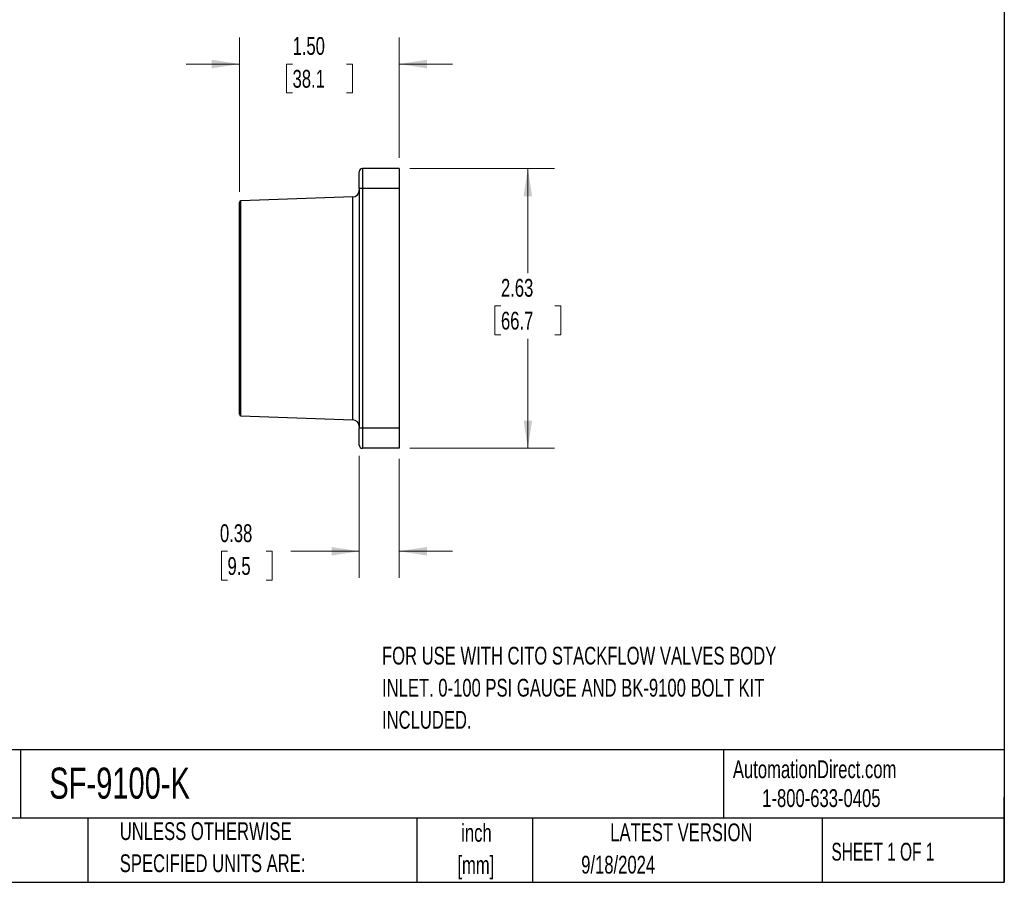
# Model space of a CAD drawing. Header units: inches. Extents: x 0.5 to 21.5, y 0.5 to 16.5.
# Tile 2 of 6: x 12.3 to 21.5, y 0.5 to 8.6. Entities that reach past the tile are written whole.
import ezdxf

# ---------------------------------------------------------------- set-up
doc = ezdxf.new("R2010")
doc.units = ezdxf.units.IN
doc.header["$LTSCALE"] = 2
doc.header["$MEASUREMENT"] = 0
doc.layers.add('TEXT', color=140, linetype='Continuous', lineweight=25)
doc.styles.add('SLDTEXTSTYLE0', font='TXT', dxfattribs={"width": 0.7})
doc.styles.add('SLDTEXTSTYLE1', font='TXT', dxfattribs={"width": 0.65})
doc.dimstyles.new('SLDDIMSTYLE0', dxfattribs={"dimtxt": 0.169922, "dimasz": 0.26, "dimexe": 0, "dimexo": 0.0625, "dimgap": 0.04248, "dimtad": 0, "dimtih": 1, "dimtoh": 1, "dimrnd": 1e-09, "dimzin": 12, "dimdsep": 46, "dimtxsty": 'SLDTEXTSTYLE0', "dimsah": 1, "dimcen": 0.09, "dimadec": 0, "dimazin": 3, "dimtfac": 1, "dimtofl": 0, "dimtmove": 0, "dimatfit": 3, "dimfxl": 0, "dimfrac": 2, "dimtolj": 1, "dimtzin": 12, "dimarcsym": 0})
doc.dimstyles.new('SLDDIMSTYLE2', dxfattribs={"dimtxt": 0.169922, "dimasz": 0.26, "dimexe": 0, "dimexo": 0.0625, "dimgap": 0.04248, "dimtad": 0, "dimtih": 1, "dimtoh": 1, "dimrnd": 1e-09, "dimzin": 4, "dimdsep": 46, "dimtxsty": 'SLDTEXTSTYLE0', "dimsah": 1, "dimcen": 0.09, "dimadec": 0, "dimazin": 1, "dimtfac": 1, "dimtmove": 0, "dimatfit": 0, "dimfxl": 0, "dimfrac": 2, "dimtolj": 1, "dimtzin": 12, "dimarcsym": 0})
doc.dimstyles.new('SLDDIMSTYLE3', dxfattribs={"dimtxt": 0.169922, "dimasz": 0.26, "dimexe": 0, "dimexo": 0.0625, "dimgap": 0.04248, "dimtad": 0, "dimtih": 1, "dimtoh": 1, "dimrnd": 1e-09, "dimdsep": 46, "dimtxsty": 'SLDTEXTSTYLE0', "dimsah": 1, "dimcen": 0.09, "dimadec": 0, "dimazin": 2, "dimtfac": 1, "dimtmove": 0, "dimatfit": 0, "dimfxl": 0, "dimfrac": 2, "dimtolj": 1, "dimtzin": 12, "dimarcsym": 0})

# ---------------------------------------------------------------- blocks, each defined once
blk = doc.blocks.new('_D_3')
at = {"color": 7, "linetype": 'Continuous', "lineweight": 0}
for p, q in [((15.9199, 7.1957), (17.2779, 7.1957)), ((17.0279, 7.1957), (17.0279, 6.2147)), ((16.7754, 5.9066), (16.7184, 5.9066)), ((16.7184, 5.9066), (16.7184, 5.6365)), ((17.2804, 5.9066), (17.3374, 5.9066)), ((17.3374, 5.9066), (17.3374, 5.6365)), ((16.7184, 5.6365), (16.7754, 5.6365)), ((17.0279, 4.5707), (17.0279, 5.5985)), ((17.3374, 5.6365), (17.2804, 5.6365)), ((15.9199, 4.5707), (17.2779, 4.5707))]:
    blk.add_line(p, q, dxfattribs=at)
at = {"color": 7, "linetype": 'Continuous', "lineweight": 18}
for points in [[(17.0279, 7.1957), (16.9879, 6.9357), (17.0679, 6.9357)], [(17.0279, 4.5707), (17.0679, 4.8307), (16.9879, 4.8307)]]:
    blk.add_solid(points, dxfattribs=at)
at = {"color": 7, "linetype": 'Continuous', "lineweight": 18, "char_height": 0.16667, "attachment_point": 1, "style": 'SLDTEXTSTYLE0'}
for s, insert in [('2.63', (16.7754, 6.1595)), ('66.7', (16.7754, 5.8513))]:
    blk.add_mtext(s, dxfattribs=dict(at, insert=insert))
blk = doc.blocks.new('_D_4')
at = {"color": 7, "linetype": 'Continuous', "lineweight": 0}
for p, q in [((14.3199, 6.9764), (14.3199, 8.4252)), ((15.8199, 7.2957), (15.8199, 8.4252)), ((14.3199, 8.1752), (13.8199, 8.1752)), ((14.8194, 8.1752), (14.7623, 8.1752)), ((14.7623, 8.1752), (14.7623, 7.9052)), ((15.3243, 8.1752), (15.3814, 8.1752)), ((15.3814, 8.1752), (15.3814, 7.9052)), ((15.8199, 8.1752), (16.3199, 8.1752)), ((14.7623, 7.9052), (14.8194, 7.9052)), ((15.3814, 7.9052), (15.3243, 7.9052))]:
    blk.add_line(p, q, dxfattribs=at)
at = {"color": 7, "linetype": 'Continuous', "lineweight": 18}
for points in [[(14.3199, 8.1752), (14.0599, 8.2152), (14.0599, 8.1352)], [(15.8199, 8.1752), (16.0799, 8.1352), (16.0799, 8.2152)]]:
    blk.add_solid(points, dxfattribs=at)
at = {"color": 7, "linetype": 'Continuous', "lineweight": 18, "char_height": 0.16667, "attachment_point": 1, "style": 'SLDTEXTSTYLE0'}
for s, insert in [('1.50', (14.8194, 8.4281)), ('38.1', (14.8194, 8.12))]:
    blk.add_mtext(s, dxfattribs=dict(at, insert=insert))
blk = doc.blocks.new('_D_5')
at = {"color": 7, "linetype": 'Continuous', "lineweight": 0}
for p, q in [((15.4449, 4.5017), (15.4449, 3.3551)), ((15.8199, 4.4707), (15.8199, 3.3551)), ((14.2085, 3.6051), (14.1515, 3.6051)), ((14.1515, 3.6051), (14.1515, 3.3351)), ((14.5721, 3.6051), (14.6292, 3.6051)), ((14.6292, 3.6051), (14.6292, 3.3351)), ((15.4449, 3.6051), (14.8024, 3.6051)), ((15.8199, 3.6051), (16.3199, 3.6051)), ((14.1515, 3.3351), (14.2085, 3.3351)), ((14.6292, 3.3351), (14.5721, 3.3351))]:
    blk.add_line(p, q, dxfattribs=at)
at = {"color": 7, "linetype": 'Continuous', "lineweight": 18}
for points in [[(15.4449, 3.6051), (15.1849, 3.6451), (15.1849, 3.5651)], [(15.8199, 3.6051), (16.0799, 3.5651), (16.0799, 3.6451)]]:
    blk.add_solid(points, dxfattribs=at)
at = {"color": 7, "linetype": 'Continuous', "lineweight": 18, "char_height": 0.16667, "attachment_point": 1, "style": 'SLDTEXTSTYLE0'}
for s, insert in [('0.38', (14.1379, 3.858)), ('9.5', (14.2085, 3.5499))]:
    blk.add_mtext(s, dxfattribs=dict(at, insert=insert))

msp = doc.modelspace()

# ---------------------------------------------------------------- linework, layer by layer
for p, q in [((15.4759, 7.1957), (15.4759, 7.0082)), ((15.8199, 7.1957), (15.4759, 7.1957)), ((15.8199, 7.1957), (15.8199, 7.0082)), ((15.4759, 7.0082), (15.4449, 7.0082)), ((15.4449, 7.0082), (15.4449, 4.7582)), ((15.4759, 7.0082), (15.4759, 4.7582)), ((15.8199, 7.0082), (15.4759, 7.0082)), ((15.8199, 7.0082), (15.8199, 4.7582)), ((15.3845, 6.9281), (14.3343, 6.8914)), ((14.3343, 4.875), (14.3343, 6.8914)), ((15.3845, 4.8383), (15.3845, 6.9281)), ((14.3343, 4.875), (15.3845, 4.8383)), ((15.4759, 4.7582), (15.4449, 4.7582)), ((15.4759, 4.7582), (15.4759, 4.5707)), ((15.8199, 4.7582), (15.4759, 4.7582)), ((15.8199, 4.7582), (15.8199, 4.5707)), ((15.8199, 4.5707), (15.4759, 4.5707))]:
    msp.add_line(p, q)
for centre, radius, start, end in [((15.4759, 7.1647), 0.031, 90, 180), ((15.3824, 6.9906), 0.0625, 272, 0), ((14.3349, 6.8764), 0.015, 92, 180), ((14.3349, 4.89), 0.015, 180, 268), ((15.3824, 4.7758), 0.0625, 0, 88), ((15.4759, 4.6017), 0.031, 180, 270)]:
    msp.add_arc(centre, radius, start, end)
for points in [[(15.4449, 7.0082), (15.4449, 7.0946), (15.4449, 7.1647), (15.4449, 7.1647)], [(15.4449, 4.6017), (15.4449, 4.6017), (15.4449, 4.6718), (15.4449, 4.7582)]]:
    msp.add_open_spline(points, degree=3)
msp.add_open_spline([(14.3199, 4.89), (14.3199, 4.89), (14.3199, 4.9946), (14.3199, 5.3671), (14.3199, 5.6198), (14.3199, 6.1466), (14.3199, 6.3993), (14.3199, 6.7718), (14.3199, 6.8764), (14.3199, 6.8764)], degree=3, knots=[0, 0, 0, 0, 0.25, 0.25, 0.5, 0.5, 0.75, 0.75, 1, 1, 1, 1])
at = {"layer": 'TEXT'}
for p, q in [((21.5, 16.5), (21.5, 0.5)), ((21.5, 1.7422), (0.5, 1.7422)), ((12.2645, 1.7422), (12.2645, 1.1)), ((18.8642, 1.7422), (18.8642, 1.1)), ((21.5, 0.5), (21.5, 1.3)), ((21.5, 1.1), (0.5, 1.1)), ((12.8961, 1.1), (12.8961, 0.5)), ((15.9862, 1.1), (15.9862, 0.5)), ((17.0718, 1.1), (17.0718, 0.5)), ((19.7912, 1.1), (19.7912, 0.5)), ((0.5, 0.5), (21.5, 0.5))]:
    msp.add_line(p, q, dxfattribs=at)

# ---------------------------------------------------------------- texts
at = {"color": 7, "linetype": 'Continuous', "lineweight": 0, "attachment_point": 1, "style": 'SLDTEXTSTYLE0'}
for s, insert, char_height in [('FOR USE WITH CITO STACKFLOW VALVES BODY', (15.6585, 2.7093), 0.166667), ('INLET. 0-100 PSI GAUGE AND BK-9100 BOLT KIT', (15.6585, 2.4083), 0.166667), ('INCLUDED.', (15.6585, 2.1074), 0.16667)]:
    msp.add_mtext(s, dxfattribs=dict(at, insert=insert, char_height=char_height))
at = {"color": 179, "linetype": 'Continuous', "lineweight": 18, "char_height": 0.166667, "attachment_point": 1, "style": 'SLDTEXTSTYLE0'}
for s, insert in [('AutomationDirect.com', (18.9524, 1.6438)), ('1-800-633-0405', (19.2277, 1.373))]:
    msp.add_mtext(s, dxfattribs=dict(at, insert=insert))
at = {"layer": 'TEXT'}
for s, insert, char_height, attachment_point, style in [('SF-9100-K', (12.536, 1.576), 0.29167, 1, 'SLDTEXTSTYLE0'), ('UNLESS OTHERWISE', (13.1975, 1.063), 0.166667, 1, 'SLDTEXTSTYLE0'), ('inch', (16.5452, 1.047), 0.16667, 2, 'SLDTEXTSTYLE0'), ('LATEST VERSION', (18.4687, 1.0523), 0.166667, 2, 'SLDTEXTSTYLE0'), ('SHEET 1 OF 1', (19.8773, 0.8702), 0.166667, 1, 'SLDTEXTSTYLE1'), ('SPECIFIED UNITS ARE:', (13.1975, 0.762), 0.166667, 1, 'SLDTEXTSTYLE0'), ('[mm]', (16.5396, 0.746), 0.16667, 2, 'SLDTEXTSTYLE0'), ('9/18/2024', (17.5286, 0.7487), 0.16667, 1, 'SLDTEXTSTYLE0')]:
    msp.add_mtext(s, dxfattribs=dict(at, insert=insert, char_height=char_height, attachment_point=attachment_point, style=style))

# ---------------------------------------------------------------- dimensions: what is measured, and where the dimension line sits
at = {"color": 7, "linetype": 'Continuous', "lineweight": 18}
for base, p1, p2, dimstyle, picture, middle in [((14.3199, 8.1752), (15.8199, 7.1957), (14.3199, 6.8764), 'SLDDIMSTYLE2', '_D_4', (15.0718, 8.1752)), ((15.444851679, 3.6051265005), (15.819851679, 4.5706991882), (15.444851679, 4.6016991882), 'SLDDIMSTYLE3', '_D_5', (14.3903241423, 3.6051265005))]:
    dim = msp.add_linear_dim(base=base, p1=p1, p2=p2, dimstyle=dimstyle, dxfattribs=at)
    dim.commit()
    dim.dimension.update_dxf_attribs({"geometry": picture, "text_midpoint": middle, "dimtype": 160})
dim = msp.add_linear_dim(base=(17.02791627, 4.5706991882), p1=(15.819851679, 7.1956991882), p2=(15.819851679, 4.5706991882), angle=90, dimstyle='SLDDIMSTYLE0', dxfattribs=at)
dim.commit()
dim.dimension.update_dxf_attribs({"geometry": '_D_3', "text_midpoint": (17.02791627, 5.9065670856), "dimtype": 160})

doc.saveas('drawing.dxf')
